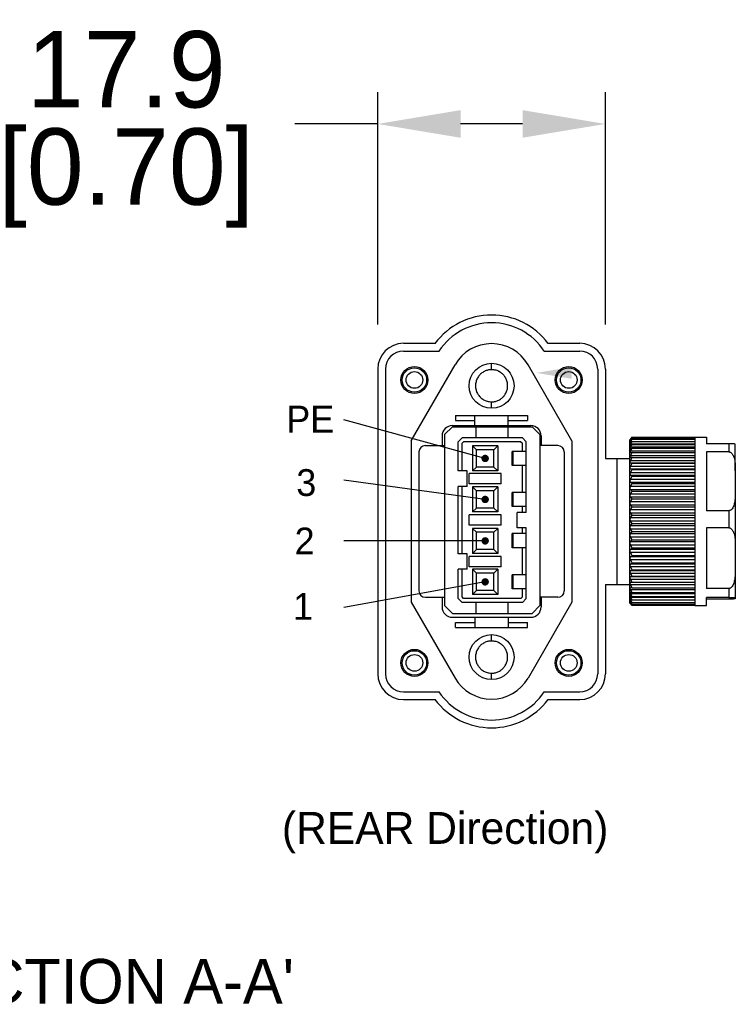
# Model space of a CAD drawing. Header units: inches. Extents: x 0 to 814, y 0 to 621.
# Tile 5 of 8: x 275 to 331, y 228 to 306. Entities that reach past the tile are written whole.
import ezdxf

# ---------------------------------------------------------------- set-up
doc = ezdxf.new("R2010")
doc.units = ezdxf.units.IN
doc.header["$LTSCALE"] = 10
doc.header["$MEASUREMENT"] = 0
doc.layers.add('TEXT', color=140, linetype='Continuous')
doc.dimstyles.get("Standard").update_dxf_attribs({"dimtxt": 6, "dimasz": 6.5, "dimexe": 2.5, "dimexo": 3.5, "dimgap": 1.25, "dimtad": 0, "dimtih": 1, "dimtoh": 1, "dimdec": 1, "dimzin": 0, "dimdsep": 46, "dimtxsty": 'Standard', "dimcen": 0, "dimadec": 0, "dimazin": 0, "dimtfac": 1, "dimtdec": 1, "dimtofl": 0, "dimtmove": 0, "dimatfit": 3, "dimfxl": 0, "dimtolj": 1, "dimtzin": 0, "dimarcsym": 0})

# ---------------------------------------------------------------- blocks, each defined once
blk = doc.blocks.new('*D52')
at = {"color": 0, "lineweight": -2}
for p, q in [((303, 281.803), (303, 300.052)), ((320.874, 281.803), (320.874, 300.052)), ((303, 297.552), (296.5, 297.552)), ((314.374, 297.552), (309.5, 297.552))]:
    blk.add_line(p, q, dxfattribs=at)
at = {"color": 0}
for points in [[(309.5, 298.635), (309.5, 296.469), (303, 297.552)], [(314.374, 298.635), (314.374, 296.469), (320.874, 297.552)]]:
    blk.add_solid(points, dxfattribs=at)
at = {"layer": 'DEFPOINTS', "color": 0}
for p in [(303, 297.552), (303, 278.303), (320.874, 278.303)]:
    blk.add_point(p, dxfattribs=at)
at = {"color": 0, "lineweight": 15, "char_height": 6, "attachment_point": 5}
for s, insert in [('\\A1;17.9', (283.25, 301.802)), ('\\A1;[0.70]', (283.25, 293.302))]:
    blk.add_mtext(s, dxfattribs=dict(at, insert=insert))

msp = doc.modelspace()

# ---------------------------------------------------------------- linework, layer by layer
for p, q in [((305.019, 280.323), (307.494, 280.323)), ((316.38, 280.323), (318.855, 280.323)), ((305.019, 279.717), (307.808, 279.717)), ((316.066, 279.717), (318.855, 279.717)), ((305.625, 272.673), (309.073, 278.644)), ((318.249, 272.673), (314.801, 278.644)), ((303, 278.303), (303, 254.369)), ((303.606, 278.303), (303.606, 254.369)), ((320.268, 278.303), (320.268, 254.369)), ((320.874, 278.303), (320.874, 271.284)), ((309.109, 274.667), (314.765, 274.667)), ((309.109, 274.667), (309.109, 274.263)), ((310.624, 273.86), (310.624, 274.667)), ((313.25, 273.86), (313.25, 274.667)), ((314.765, 274.667), (314.765, 274.263)), ((311.432, 271.284), (300.324, 274.314)), ((308.251, 273.153), (308.857, 273.759)), ((308.857, 273.86), (315.017, 273.86)), ((308.857, 273.759), (315.118, 273.759)), ((309.109, 274.263), (310.624, 274.263)), ((310.624, 273.86), (313.25, 273.86)), ((310.725, 272.9), (310.725, 273.759)), ((313.25, 274.263), (314.765, 274.263)), ((313.25, 272.9), (313.25, 273.759)), ((315.118, 273.759), (315.724, 273.153)), ((308.049, 273.052), (308.049, 272.294)), ((308.251, 273.153), (308.251, 259.721)), ((315.724, 273.153), (315.724, 259.721)), ((315.825, 273.052), (315.825, 272.294)), ((305.625, 272.673), (305.625, 259.999)), ((306.736, 272.294), (308.251, 272.294)), ((309.614, 272.9), (309.311, 272.597)), ((309.311, 270.3), (309.311, 272.597)), ((314.361, 272.9), (309.614, 272.9)), ((309.74, 272.597), (309.614, 272.472)), ((309.614, 270.3), (309.614, 272.472)), ((314.235, 272.597), (309.74, 272.597)), ((312.417, 272.269), (310.447, 272.269)), ((310.447, 272.269), (310.447, 270.3)), ((310.75, 271.966), (310.447, 272.269)), ((312.114, 271.966), (312.417, 272.269)), ((312.417, 272.269), (312.417, 270.3)), ((314.235, 272.597), (314.361, 272.472)), ((314.361, 272.9), (314.664, 272.597)), ((314.361, 271.84), (314.361, 272.472)), ((314.664, 267.043), (314.664, 272.597)), ((317.138, 272.294), (315.724, 272.294)), ((318.249, 272.673), (318.249, 259.999)), ((322.87, 272.826), (322.793, 272.749)), ((322.793, 272.732), (322.793, 272.749)), ((322.793, 272.656), (322.793, 272.732)), ((322.793, 272.519), (322.793, 272.656)), ((322.793, 272.322), (322.793, 272.519)), ((322.793, 272.068), (322.793, 272.322)), ((322.833, 272.779), (322.988, 272.942)), ((322.988, 272.895), (322.833, 272.762)), ((322.833, 272.714), (322.988, 272.895)), ((322.988, 272.785), (322.833, 272.673)), ((322.833, 272.587), (322.988, 272.785)), ((322.852, 272.779), (322.833, 272.779)), ((322.888, 272.714), (322.833, 272.714)), ((322.988, 272.613), (322.833, 272.524)), ((322.833, 272.4), (322.988, 272.613)), ((322.943, 272.587), (322.833, 272.587)), ((327.893, 272.4), (322.833, 272.4)), ((322.988, 272.381), (322.833, 272.316)), ((322.833, 272.155), (322.988, 272.381)), ((322.988, 272.942), (322.87, 272.825)), ((322.988, 272.942), (327.893, 272.942)), ((322.988, 272.895), (327.893, 272.895)), ((322.988, 272.785), (327.893, 272.785)), ((322.988, 272.613), (327.893, 272.613)), ((322.988, 272.381), (327.893, 272.381)), ((327.893, 272.951), (327.893, 259.721)), ((327.893, 272.951), (328.802, 272.951)), ((328.802, 272.951), (328.802, 272.438)), ((330.569, 272.438), (328.802, 272.438)), ((330.569, 272.438), (330.569, 271.799)), ((306.231, 271.789), (306.231, 260.883)), ((310.75, 270.603), (310.75, 271.966)), ((312.114, 271.966), (310.75, 271.966)), ((312.114, 270.603), (312.114, 271.966)), ((313.553, 270.729), (313.553, 271.84)), ((314.664, 271.84), (313.553, 271.84)), ((313.644, 270.729), (313.644, 271.84)), ((317.643, 271.789), (317.643, 260.883)), ((322.793, 271.759), (322.793, 272.068)), ((322.793, 271.397), (322.793, 271.759)), ((327.893, 272.155), (322.833, 272.155)), ((322.988, 272.09), (322.833, 272.049)), ((322.833, 271.854), (322.988, 272.09)), ((327.893, 271.854), (322.833, 271.854)), ((322.988, 271.744), (322.833, 271.728)), ((322.833, 271.5), (322.988, 271.744)), ((327.893, 271.5), (322.833, 271.5)), ((322.988, 272.09), (327.893, 272.09)), ((322.988, 271.744), (327.893, 271.744)), ((328.802, 271.799), (328.802, 267.177)), ((330.569, 271.799), (328.802, 271.799)), ((314.664, 270.729), (313.553, 270.729)), ((314.361, 268.608), (314.361, 270.729)), ((320.874, 271.284), (322.793, 271.284)), ((321.783, 271.284), (321.783, 261.388)), ((322.793, 270.987), (322.793, 271.397)), ((322.793, 270.531), (322.793, 270.987)), ((322.988, 271.345), (322.833, 271.355)), ((322.833, 271.355), (327.893, 271.355)), ((322.833, 271.096), (322.988, 271.345)), ((327.893, 271.096), (322.833, 271.096)), ((322.988, 270.899), (322.833, 270.933)), ((322.833, 270.933), (327.893, 270.933)), ((322.833, 270.646), (322.988, 270.899)), ((327.893, 270.646), (322.833, 270.646)), ((322.988, 271.345), (327.893, 271.345)), ((322.988, 270.899), (327.893, 270.899)), ((310.018, 270.3), (309.311, 270.3)), ((310.018, 269.088), (310.018, 270.3)), ((310.17, 269.29), (310.17, 270.098)), ((312.694, 270.098), (310.17, 270.098)), ((310.75, 270.603), (310.447, 270.3)), ((312.417, 270.3), (310.447, 270.3)), ((312.114, 270.603), (310.75, 270.603)), ((312.114, 270.603), (312.417, 270.3)), ((312.694, 269.29), (312.694, 270.098)), ((322.793, 270.036), (322.793, 270.531)), ((322.793, 269.505), (322.793, 270.036)), ((322.988, 270.409), (322.833, 270.467)), ((322.833, 270.467), (327.893, 270.467)), ((322.833, 270.155), (322.988, 270.409)), ((327.893, 270.155), (322.833, 270.155)), ((322.988, 269.879), (322.833, 269.961)), ((322.833, 269.961), (327.893, 269.961)), ((322.833, 269.626), (322.988, 269.879)), ((322.988, 270.409), (327.893, 270.409)), ((322.988, 269.879), (327.893, 269.879)), ((331.074, 270.305), (331.074, 268.67)), ((311.432, 268.065), (300.324, 269.58)), ((312.694, 269.29), (310.17, 269.29)), ((322.793, 268.943), (322.793, 269.505)), ((327.893, 269.626), (322.833, 269.626)), ((322.988, 269.315), (322.833, 269.421)), ((322.833, 269.421), (327.893, 269.421)), ((322.833, 269.067), (322.988, 269.315)), ((322.988, 269.315), (327.893, 269.315)), ((309.311, 263.786), (309.311, 269.088)), ((310.018, 269.088), (309.311, 269.088)), ((309.614, 263.786), (309.614, 269.088)), ((312.417, 269.05), (310.447, 269.05)), ((310.447, 269.05), (310.447, 267.081)), ((310.75, 268.747), (310.447, 269.05)), ((310.75, 267.384), (310.75, 268.747)), ((312.114, 268.747), (310.75, 268.747)), ((312.114, 268.747), (312.417, 269.05)), ((312.114, 267.384), (312.114, 268.747)), ((312.417, 269.05), (312.417, 267.081)), ((313.553, 267.497), (313.553, 268.608)), ((314.664, 268.608), (313.553, 268.608)), ((313.644, 267.497), (313.644, 268.608)), ((322.793, 268.356), (322.793, 268.943)), ((322.793, 267.75), (322.793, 268.356)), ((327.893, 269.067), (322.833, 269.067)), ((322.988, 268.723), (322.833, 268.85)), ((322.833, 268.85), (327.893, 268.85)), ((322.833, 268.48), (322.988, 268.723)), ((327.893, 268.48), (322.833, 268.48)), ((322.988, 268.723), (327.893, 268.723)), ((322.793, 267.13), (322.793, 267.75)), ((322.988, 268.107), (322.833, 268.256)), ((322.833, 268.256), (327.893, 268.256)), ((322.833, 267.874), (322.988, 268.107)), ((327.893, 267.874), (322.833, 267.874)), ((322.988, 267.475), (322.833, 267.643)), ((322.833, 267.643), (327.893, 267.643)), ((322.988, 268.107), (327.893, 268.107)), ((310.17, 266.033), (310.17, 266.841)), ((312.694, 266.841), (310.17, 266.841)), ((310.75, 267.384), (310.447, 267.081)), ((312.417, 267.081), (310.447, 267.081)), ((312.114, 267.384), (310.75, 267.384)), ((312.114, 267.384), (312.417, 267.081)), ((312.694, 266.033), (312.694, 266.841)), ((314.664, 267.497), (313.553, 267.497)), ((313.957, 265.831), (313.957, 267.043)), ((314.664, 267.043), (313.957, 267.043)), ((314.361, 267.043), (314.361, 267.497)), ((322.793, 266.502), (322.793, 267.13)), ((322.833, 267.252), (322.988, 267.475)), ((327.893, 267.252), (322.833, 267.252)), ((322.988, 266.831), (322.833, 267.017)), ((322.833, 267.017), (327.893, 267.017)), ((322.833, 266.622), (322.988, 266.831)), ((322.988, 267.475), (327.893, 267.475)), ((322.988, 266.831), (327.893, 266.831)), ((330.569, 267.177), (328.802, 267.177)), ((330.569, 267.177), (330.569, 265.837)), ((312.694, 266.033), (310.17, 266.033)), ((322.793, 265.873), (322.793, 266.502)), ((327.893, 266.622), (322.833, 266.622)), ((322.988, 266.183), (322.833, 266.385)), ((322.833, 266.385), (327.893, 266.385)), ((322.833, 265.988), (322.988, 266.183)), ((322.988, 266.183), (327.893, 266.183)), ((312.417, 265.793), (310.447, 265.793)), ((310.447, 265.793), (310.447, 263.824)), ((310.75, 265.49), (310.447, 265.793)), ((310.75, 264.127), (310.75, 265.49)), ((312.114, 265.49), (310.75, 265.49)), ((312.114, 265.49), (312.417, 265.793)), ((312.114, 264.127), (312.114, 265.49)), ((312.417, 265.793), (312.417, 263.824)), ((313.553, 264.266), (313.553, 265.377)), ((314.664, 265.377), (313.553, 265.377)), ((313.644, 264.266), (313.644, 265.377)), ((314.664, 265.831), (313.957, 265.831)), ((314.361, 265.377), (314.361, 265.831)), ((314.664, 260.277), (314.664, 265.831)), ((322.793, 265.249), (322.793, 265.873)), ((322.793, 264.634), (322.793, 265.249)), ((327.893, 265.988), (322.833, 265.988)), ((322.988, 265.536), (322.833, 265.753)), ((322.833, 265.753), (327.893, 265.753)), ((322.833, 265.359), (322.988, 265.536)), ((327.893, 265.359), (322.833, 265.359)), ((322.988, 265.536), (327.893, 265.536)), ((328.802, 265.837), (328.802, 261.074)), ((330.569, 265.837), (328.802, 265.837)), ((311.432, 264.809), (300.324, 264.809)), ((322.793, 264.037), (322.793, 264.634)), ((322.988, 264.897), (322.833, 265.126)), ((322.833, 265.126), (327.893, 265.126)), ((322.833, 264.738), (322.988, 264.897)), ((327.893, 264.738), (322.833, 264.738)), ((322.988, 264.272), (322.833, 264.51)), ((322.833, 264.51), (327.893, 264.51)), ((322.988, 264.897), (327.893, 264.897)), ((310.018, 263.786), (309.311, 263.786)), ((310.018, 262.574), (310.018, 263.786)), ((310.75, 264.127), (310.447, 263.824)), ((312.417, 263.824), (310.447, 263.824)), ((312.114, 264.127), (310.75, 264.127)), ((312.114, 264.127), (312.417, 263.824)), ((314.664, 264.266), (313.553, 264.266)), ((314.361, 262.145), (314.361, 264.266)), ((322.793, 263.461), (322.793, 264.037)), ((322.833, 264.133), (322.988, 264.272)), ((327.893, 264.133), (322.833, 264.133)), ((322.988, 263.667), (322.833, 263.912)), ((322.833, 263.912), (327.893, 263.912)), ((322.988, 264.272), (327.893, 264.272)), ((331.074, 264.298), (331.074, 262.613)), ((310.17, 262.776), (310.17, 263.584)), ((312.694, 263.584), (310.17, 263.584)), ((312.694, 262.776), (312.694, 263.584)), ((322.793, 262.913), (322.793, 263.461)), ((322.793, 262.398), (322.793, 262.913)), ((322.833, 263.549), (322.988, 263.667)), ((327.893, 263.549), (322.833, 263.549)), ((322.988, 263.087), (322.833, 263.338)), ((322.833, 263.338), (327.893, 263.338)), ((322.833, 262.992), (322.988, 263.087)), ((327.893, 262.992), (322.833, 262.992)), ((322.988, 263.667), (327.893, 263.667)), ((322.988, 263.087), (327.893, 263.087)), ((309.311, 260.277), (309.311, 262.574)), ((310.018, 262.574), (309.311, 262.574)), ((309.614, 260.402), (309.614, 262.574)), ((312.694, 262.776), (310.17, 262.776)), ((312.417, 262.574), (310.447, 262.574)), ((310.447, 262.574), (310.447, 260.605)), ((310.75, 262.271), (310.447, 262.574)), ((310.75, 260.908), (310.75, 262.271)), ((312.114, 262.271), (310.75, 262.271)), ((312.114, 262.271), (312.417, 262.574)), ((312.114, 260.908), (312.114, 262.271)), ((312.417, 262.574), (312.417, 260.605)), ((313.553, 261.034), (313.553, 262.145)), ((314.664, 262.145), (313.553, 262.145)), ((313.644, 261.034), (313.644, 262.145)), ((322.793, 261.921), (322.793, 262.398)), ((322.988, 262.539), (322.833, 262.792)), ((322.833, 262.792), (327.893, 262.792)), ((322.833, 262.468), (322.988, 262.539)), ((327.893, 262.468), (322.833, 262.468)), ((322.833, 262.281), (327.893, 262.281)), ((322.988, 262.027), (322.833, 262.281)), ((322.988, 262.539), (327.893, 262.539)), ((311.432, 261.59), (300.324, 259.57)), ((320.874, 261.388), (320.874, 254.369)), ((320.874, 261.388), (322.793, 261.388)), ((322.793, 261.486), (322.793, 261.921)), ((322.793, 261.098), (322.793, 261.486)), ((322.833, 261.98), (322.988, 262.027)), ((327.893, 261.98), (322.833, 261.98)), ((322.833, 261.809), (327.893, 261.809)), ((322.988, 261.557), (322.833, 261.809)), ((322.833, 261.535), (322.988, 261.557)), ((327.893, 261.535), (322.833, 261.535)), ((322.833, 261.38), (327.893, 261.38)), ((322.988, 261.133), (322.833, 261.38)), ((322.988, 262.027), (327.893, 262.027)), ((322.988, 261.557), (327.893, 261.557)), ((310.75, 260.908), (310.447, 260.605)), ((312.417, 260.605), (310.447, 260.605)), ((312.114, 260.908), (310.75, 260.908)), ((312.114, 260.908), (312.417, 260.605)), ((314.664, 261.034), (313.553, 261.034)), ((314.361, 260.402), (314.361, 261.034)), ((322.793, 260.761), (322.793, 261.098)), ((322.793, 260.477), (322.793, 260.761)), ((322.833, 260.786), (322.818, 260.787)), ((322.833, 261.135), (322.988, 261.133)), ((322.833, 260.999), (327.893, 260.999)), ((322.988, 260.758), (322.833, 260.999)), ((322.833, 260.786), (322.988, 260.758)), ((322.833, 260.669), (327.893, 260.669)), ((322.988, 260.438), (322.833, 260.669)), ((322.988, 261.133), (327.893, 261.133)), ((322.988, 260.758), (327.893, 260.758)), ((330.569, 261.074), (328.802, 261.074)), ((330.569, 261.074), (330.569, 260.374)), ((305.625, 259.999), (309.073, 254.028)), ((306.736, 260.378), (308.251, 260.378)), ((308.049, 260.378), (308.049, 259.62)), ((309.614, 259.974), (309.311, 260.277)), ((309.74, 260.277), (309.614, 260.402)), ((314.361, 259.974), (309.614, 259.974)), ((314.235, 260.277), (309.74, 260.277)), ((310.725, 259.115), (310.725, 259.974)), ((313.25, 259.115), (313.25, 259.974)), ((314.361, 260.402), (314.235, 260.277)), ((314.664, 260.277), (314.361, 259.974)), ((318.249, 259.999), (314.801, 254.028)), ((317.138, 260.378), (315.724, 260.378)), ((315.825, 260.378), (315.825, 259.62)), ((322.793, 260.25), (322.793, 260.477)), ((322.793, 260.081), (322.793, 260.25)), ((322.797, 260.086), (322.793, 260.081)), ((322.793, 259.973), (322.793, 260.081)), ((322.794, 259.974), (322.793, 259.973)), ((322.793, 259.925), (322.793, 259.973)), ((322.793, 259.923), (322.793, 259.925)), ((322.793, 259.923), (322.87, 259.846)), ((322.833, 260.49), (322.988, 260.438)), ((322.833, 260.394), (327.893, 260.394)), ((322.988, 260.174), (322.833, 260.394)), ((322.833, 260.251), (322.988, 260.174)), ((322.988, 259.97), (322.833, 260.176)), ((322.833, 260.176), (322.984, 260.176)), ((322.833, 260.07), (322.988, 259.97)), ((322.988, 259.827), (322.833, 260.018)), ((322.833, 260.018), (322.914, 260.018)), ((322.833, 259.949), (322.988, 259.827)), ((322.988, 259.747), (322.833, 259.92)), ((322.833, 259.92), (322.87, 259.92)), ((322.988, 259.747), (322.833, 259.89)), ((322.988, 259.73), (322.833, 259.884)), ((322.833, 259.884), (322.839, 259.884)), ((322.988, 260.438), (327.893, 260.438)), ((322.988, 260.174), (327.893, 260.174)), ((322.988, 259.97), (327.893, 259.97)), ((322.988, 259.827), (327.893, 259.827)), ((330.569, 260.374), (328.802, 260.374)), ((328.802, 259.721), (328.802, 260.374)), ((330.569, 260.234), (328.802, 260.234)), ((331.074, 260.329), (331.074, 260.279)), ((308.857, 259.115), (308.251, 259.721)), ((308.857, 259.115), (315.118, 259.115)), ((315.118, 259.115), (315.724, 259.721)), ((327.893, 259.747), (322.988, 259.747)), ((327.893, 259.73), (322.988, 259.73)), ((327.893, 259.721), (328.802, 259.721)), ((308.857, 258.812), (315.017, 258.812)), ((309.109, 258.408), (310.624, 258.408)), ((309.109, 258.005), (309.109, 258.408)), ((310.624, 258.812), (313.25, 258.812)), ((310.624, 258.812), (310.624, 258.005)), ((313.25, 258.812), (313.25, 258.005)), ((313.25, 258.408), (314.765, 258.408)), ((314.765, 258.005), (314.765, 258.408)), ((309.109, 258.005), (314.765, 258.005)), ((305.019, 252.955), (307.808, 252.955)), ((316.066, 252.955), (318.855, 252.955)), ((305.019, 252.349), (307.494, 252.349)), ((316.38, 252.349), (318.855, 252.349))]:
    msp.add_line(p, q)
at = {"const_width": 0.291}
for points in [[(311.287, 271.284, 1), (311.578, 271.284, 1)], [(311.287, 268.065, 1), (311.578, 268.065, 1)], [(311.287, 264.809, 1), (311.578, 264.809, 1)], [(311.287, 261.59, 1), (311.578, 261.59, 1)]]:
    msp.add_lwpolyline(points, format="xyb", close=True, dxfattribs=at)
for centre, radius in [((305.878, 277.445), 1.06), ((305.878, 277.445), 0.959), ((311.937, 276.99), 1.767), ((317.996, 277.445), 1.06), ((317.996, 277.445), 0.959), ((305.878, 277.445), 0.656), ((317.996, 277.445), 0.656), ((311.937, 255.682), 1.767), ((305.878, 255.227), 1.06), ((305.878, 255.227), 0.959), ((317.996, 255.227), 1.06), ((317.996, 255.227), 0.959), ((305.878, 255.227), 0.656), ((317.996, 255.227), 0.656)]:
    msp.add_circle(centre, radius)
for centre, radius, start, end in [((311.937, 276.99), 5.554, 36.8699, 143.1301), ((311.937, 276.99), 4.948, 33.43705, 146.56295), ((305.019, 278.303), 2.02, 90, 180), ((311.937, 276.99), 3.307, 30, 150), ((318.855, 278.303), 2.02, 0, 90), ((305.019, 278.303), 1.414, 90, 180), ((318.855, 278.303), 1.414, 0, 90), ((308.857, 273.052), 0.808, 90, 180), ((315.017, 273.052), 0.808, 0, 90), ((306.736, 271.789), 0.505, 90, 180), ((317.138, 271.789), 0.505, 0, 90), ((306.736, 260.883), 0.505, 180, 270), ((317.138, 260.883), 0.505, 270, 0), ((308.857, 259.62), 0.808, 180, 270), ((315.017, 259.62), 0.808, 270, 0), ((305.019, 254.369), 2.02, 180, 270), ((305.019, 254.369), 1.414, 180, 270), ((311.937, 255.682), 3.307, 210, 330), ((318.855, 254.369), 2.02, 270, 0), ((318.855, 254.369), 1.414, 270, 0), ((311.937, 255.682), 4.948, 213.43705, 326.56295), ((311.937, 255.682), 5.554, 216.8699, 323.1301)]:
    msp.add_arc(centre, radius, start, end)
for points, knots in [([(311.937, 278.252), (311.937, 278.324), (311.937, 278.473), (311.937, 278.642), (311.937, 278.741), (311.937, 278.752), (311.937, 278.757)], [0, 0, 0, 0, 0.270261, 0.562429, 0.789736, 1, 1, 1, 1]), ([(311.937, 278.252), (311.897, 278.251), (311.818, 278.249), (311.699, 278.232), (311.573, 278.201), (311.44, 278.154), (311.304, 278.086), (311.183, 278.006), (311.077, 277.917), (310.982, 277.819), (310.896, 277.708), (310.793, 277.54), (310.7, 277.301), (310.662, 276.99), (310.694, 276.73), (310.757, 276.533), (310.819, 276.397), (310.896, 276.272), (310.982, 276.161), (311.076, 276.063), (311.183, 275.974), (311.304, 275.894), (311.44, 275.827), (311.647, 275.751), (311.818, 275.737), (311.937, 275.728)], [0, 0, 0, 0, 0.03021, 0.060258, 0.090413, 0.128639, 0.166647, 0.204991, 0.238334, 0.27181, 0.30799, 0.344304, 0.421004, 0.500064, 0.579125, 0.617478, 0.655966, 0.692146, 0.728459, 0.761802, 0.795278, 0.833505, 0.871512, 0.909857, 1, 1, 1, 1]), ([(311.937, 275.728), (311.977, 275.729), (312.057, 275.731), (312.175, 275.749), (312.301, 275.779), (312.434, 275.826), (312.57, 275.894), (312.691, 275.974), (312.798, 276.063), (312.892, 276.161), (312.978, 276.272), (313.081, 276.44), (313.174, 276.679), (313.212, 276.99), (313.18, 277.25), (313.117, 277.447), (313.055, 277.583), (312.979, 277.708), (312.893, 277.819), (312.798, 277.917), (312.691, 278.006), (312.57, 278.086), (312.434, 278.154), (312.227, 278.23), (312.057, 278.243), (311.937, 278.252)], [0, 0, 0, 0, 0.03021, 0.060258, 0.090413, 0.128639, 0.166647, 0.204991, 0.238334, 0.271811, 0.30799, 0.344304, 0.421004, 0.500064, 0.579125, 0.617477, 0.655966, 0.692145, 0.728459, 0.761802, 0.795278, 0.833505, 0.871512, 0.909857, 1, 1, 1, 1]), ([(311.937, 275.223), (311.937, 275.232), (311.937, 275.25), (311.937, 275.387), (311.937, 275.557), (311.937, 275.672), (311.937, 275.728)], [0, 0, 0, 0, 0.2702616, 0.56243, 0.7897362, 1, 1, 1, 1]), ([(322.833, 272.779), (322.823, 272.768), (322.804, 272.748), (322.794, 272.735), (322.793, 272.732), (322.793, 272.732)], [0, 0, 0, 0, 0.441548, 0.886453, 1, 1, 1, 1]), ([(322.793, 272.732), (322.795, 272.732), (322.798, 272.732), (322.815, 272.746), (322.828, 272.758), (322.833, 272.762)], [0, 0, 0, 0, 0.399756, 0.797524, 1, 1, 1, 1]), ([(322.833, 272.714), (322.823, 272.702), (322.804, 272.679), (322.794, 272.662), (322.793, 272.657), (322.793, 272.656)], [0, 0, 0, 0, 0.441547, 0.886451, 1, 1, 1, 1]), ([(322.793, 272.656), (322.795, 272.654), (322.798, 272.651), (322.815, 272.661), (322.828, 272.67), (322.833, 272.673)], [0, 0, 0, 0, 0.399757, 0.797525, 1, 1, 1, 1]), ([(322.833, 272.587), (322.823, 272.574), (322.804, 272.549), (322.794, 272.527), (322.793, 272.52), (322.793, 272.519)], [0, 0, 0, 0, 0.441549, 0.886453, 1, 1, 1, 1]), ([(322.793, 272.519), (322.795, 272.515), (322.798, 272.509), (322.815, 272.515), (322.828, 272.522), (322.833, 272.524)], [0, 0, 0, 0, 0.399756, 0.797522, 1, 1, 1, 1]), ([(322.833, 272.4), (322.823, 272.387), (322.804, 272.359), (322.794, 272.334), (322.793, 272.324), (322.793, 272.322)], [0, 0, 0, 0, 0.441547, 0.886451, 1, 1, 1, 1]), ([(322.793, 272.322), (322.795, 272.317), (322.798, 272.307), (322.815, 272.309), (322.828, 272.314), (322.833, 272.316)], [0, 0, 0, 0, 0.399757, 0.797524, 1, 1, 1, 1]), ([(331.074, 272.393), (331.073, 272.397), (331.071, 272.406), (331.031, 272.418), (330.949, 272.428), (330.841, 272.433), (330.751, 272.436), (330.661, 272.438), (330.604, 272.438), (330.574, 272.438), (330.569, 272.438)], [0, 0, 0, 0, 0.261071, 0.52334, 0.731974, 0.829414, 0.909681, 0.953914, 0.992242, 1, 1, 1, 1]), ([(331.074, 270.305), (331.074, 270.487), (331.074, 270.852), (331.074, 271.319), (331.074, 271.719), (331.074, 272.034), (331.074, 272.27), (331.074, 272.352), (331.074, 272.393)], [0, 0, 0, 0, 0.1652919, 0.3320368, 0.5000002, 0.6680741, 0.8347633, 1, 1, 1, 1]), ([(322.833, 272.155), (322.823, 272.14), (322.804, 272.111), (322.794, 272.082), (322.793, 272.07), (322.793, 272.068)], [0, 0, 0, 0, 0.441548, 0.886454, 1, 1, 1, 1]), ([(322.793, 272.068), (322.795, 272.061), (322.798, 272.048), (322.815, 272.045), (322.828, 272.048), (322.833, 272.049)], [0, 0, 0, 0, 0.399756, 0.797523, 1, 1, 1, 1]), ([(322.833, 271.854), (322.823, 271.838), (322.804, 271.807), (322.794, 271.775), (322.793, 271.761), (322.793, 271.759)], [0, 0, 0, 0, 0.441547, 0.886451, 1, 1, 1, 1]), ([(322.793, 271.759), (322.795, 271.75), (322.798, 271.734), (322.815, 271.727), (322.828, 271.728), (322.833, 271.728)], [0, 0, 0, 0, 0.399757, 0.797523, 1, 1, 1, 1]), ([(322.833, 271.5), (322.823, 271.484), (322.804, 271.451), (322.794, 271.416), (322.793, 271.4), (322.793, 271.397)], [0, 0, 0, 0, 0.4415472, 0.886449, 1, 1, 1, 1]), ([(330.569, 271.799), (330.595, 271.796), (330.651, 271.791), (330.742, 271.741), (330.858, 271.624), (330.976, 271.377), (331.051, 271.022), (331.072, 270.645), (331.073, 270.406), (331.074, 270.305)], [0, 0, 0, 0, 0.0391292, 0.0871042, 0.1631809, 0.3147627, 0.5651792, 0.8169125, 1, 1, 1, 1]), ([(322.793, 271.397), (322.795, 271.387), (322.798, 271.368), (322.815, 271.357), (322.828, 271.355), (322.833, 271.355)], [0, 0, 0, 0, 0.399756, 0.797523, 1, 1, 1, 1]), ([(322.833, 271.096), (322.823, 271.079), (322.804, 271.045), (322.794, 271.008), (322.793, 270.99), (322.793, 270.987)], [0, 0, 0, 0, 0.441544, 0.886449, 1, 1, 1, 1]), ([(322.793, 270.987), (322.795, 270.975), (322.798, 270.953), (322.815, 270.938), (322.828, 270.934), (322.833, 270.933)], [0, 0, 0, 0, 0.399756, 0.797524, 1, 1, 1, 1]), ([(322.833, 270.646), (322.823, 270.629), (322.804, 270.594), (322.794, 270.554), (322.793, 270.535), (322.793, 270.531)], [0, 0, 0, 0, 0.441552, 0.886454, 1, 1, 1, 1]), ([(322.793, 270.531), (322.795, 270.519), (322.798, 270.494), (322.815, 270.475), (322.828, 270.469), (322.833, 270.467)], [0, 0, 0, 0, 0.399758, 0.797522, 1, 1, 1, 1]), ([(322.833, 270.155), (322.823, 270.137), (322.804, 270.102), (322.794, 270.061), (322.793, 270.04), (322.793, 270.036)], [0, 0, 0, 0, 0.441552, 0.886457, 1, 1, 1, 1]), ([(322.793, 270.036), (322.795, 270.022), (322.798, 269.995), (322.815, 269.972), (322.828, 269.964), (322.833, 269.961)], [0, 0, 0, 0, 0.399759, 0.797524, 1, 1, 1, 1]), ([(322.833, 269.626), (322.823, 269.609), (322.804, 269.574), (322.794, 269.531), (322.793, 269.509), (322.793, 269.505)], [0, 0, 0, 0, 0.441551, 0.886451, 1, 1, 1, 1]), ([(322.793, 269.505), (322.795, 269.49), (322.798, 269.46), (322.815, 269.435), (322.828, 269.424), (322.833, 269.421)], [0, 0, 0, 0, 0.399757, 0.797524, 1, 1, 1, 1]), ([(322.833, 269.067), (322.823, 269.049), (322.804, 269.015), (322.794, 268.971), (322.793, 268.948), (322.793, 268.943)], [0, 0, 0, 0, 0.441547, 0.88645, 1, 1, 1, 1]), ([(322.793, 268.943), (322.795, 268.927), (322.798, 268.896), (322.815, 268.867), (322.828, 268.855), (322.833, 268.85)], [0, 0, 0, 0, 0.399754, 0.797523, 1, 1, 1, 1]), ([(322.833, 268.48), (322.823, 268.464), (322.804, 268.43), (322.794, 268.385), (322.793, 268.361), (322.793, 268.356)], [0, 0, 0, 0, 0.44155, 0.886449, 1, 1, 1, 1]), ([(322.793, 268.356), (322.795, 268.34), (322.798, 268.307), (322.815, 268.275), (322.828, 268.261), (322.833, 268.256)], [0, 0, 0, 0, 0.399756, 0.797522, 1, 1, 1, 1]), ([(331.074, 268.67), (331.073, 268.526), (331.071, 268.238), (331.031, 267.837), (330.949, 267.53), (330.841, 267.337), (330.751, 267.24), (330.661, 267.19), (330.604, 267.177), (330.574, 267.177), (330.569, 267.177)], [0, 0, 0, 0, 0.261072, 0.52334, 0.731974, 0.829414, 0.909681, 0.953914, 0.992242, 1, 1, 1, 1]), ([(331.074, 268.67), (331.074, 268.439), (331.074, 267.975), (331.074, 267.243), (331.074, 266.495), (331.074, 265.745), (331.074, 265.006), (331.074, 264.534), (331.074, 264.298)], [0, 0, 0, 0, 0.165237, 0.331926, 0.5, 0.667963, 0.834708, 1, 1, 1, 1]), ([(322.833, 267.874), (322.823, 267.857), (322.804, 267.824), (322.794, 267.779), (322.793, 267.755), (322.793, 267.75)], [0, 0, 0, 0, 0.441538, 0.886449, 1, 1, 1, 1]), ([(322.793, 267.75), (322.795, 267.733), (322.798, 267.699), (322.815, 267.664), (322.828, 267.648), (322.833, 267.643)], [0, 0, 0, 0, 0.399761, 0.797523, 1, 1, 1, 1]), ([(322.833, 267.252), (322.823, 267.236), (322.804, 267.205), (322.794, 267.16), (322.793, 267.135), (322.793, 267.13)], [0, 0, 0, 0, 0.441549, 0.88646, 1, 1, 1, 1]), ([(322.793, 267.13), (322.795, 267.112), (322.798, 267.077), (322.815, 267.041), (322.828, 267.023), (322.833, 267.017)], [0, 0, 0, 0, 0.399766, 0.797525, 1, 1, 1, 1]), ([(322.833, 266.622), (322.823, 266.607), (322.804, 266.577), (322.794, 266.532), (322.793, 266.507), (322.793, 266.502)], [0, 0, 0, 0, 0.441549, 0.886456, 1, 1, 1, 1]), ([(322.793, 266.502), (322.795, 266.485), (322.798, 266.449), (322.815, 266.41), (322.828, 266.392), (322.833, 266.385)], [0, 0, 0, 0, 0.399753, 0.797528, 1, 1, 1, 1]), ([(322.833, 265.988), (322.823, 265.974), (322.804, 265.946), (322.794, 265.903), (322.793, 265.878), (322.793, 265.873)], [0, 0, 0, 0, 0.441538, 0.886445, 1, 1, 1, 1]), ([(322.793, 265.873), (322.795, 265.855), (322.798, 265.82), (322.815, 265.779), (322.828, 265.759), (322.833, 265.753)], [0, 0, 0, 0, 0.399755, 0.797519, 1, 1, 1, 1]), ([(322.833, 265.359), (322.823, 265.346), (322.804, 265.32), (322.794, 265.278), (322.793, 265.254), (322.793, 265.249)], [0, 0, 0, 0, 0.441545, 0.886459, 1, 1, 1, 1]), ([(322.793, 265.249), (322.795, 265.231), (322.798, 265.195), (322.815, 265.154), (322.828, 265.133), (322.833, 265.126)], [0, 0, 0, 0, 0.399758, 0.797523, 1, 1, 1, 1]), ([(330.569, 265.837), (330.595, 265.835), (330.651, 265.829), (330.742, 265.778), (330.858, 265.657), (330.976, 265.403), (331.051, 265.037), (331.072, 264.648), (331.073, 264.402), (331.074, 264.298)], [0, 0, 0, 0, 0.039129, 0.087104, 0.163181, 0.314763, 0.56518, 0.816913, 1, 1, 1, 1]), ([(322.833, 264.738), (322.823, 264.726), (322.804, 264.703), (322.794, 264.663), (322.793, 264.639), (322.793, 264.634)], [0, 0, 0, 0, 0.441547, 0.886451, 1, 1, 1, 1]), ([(322.793, 264.634), (322.795, 264.617), (322.798, 264.582), (322.815, 264.54), (322.828, 264.518), (322.833, 264.51)], [0, 0, 0, 0, 0.399761, 0.797517, 1, 1, 1, 1]), ([(322.833, 264.133), (322.823, 264.123), (322.804, 264.102), (322.794, 264.064), (322.793, 264.041), (322.793, 264.037)], [0, 0, 0, 0, 0.441544, 0.886456, 1, 1, 1, 1]), ([(322.793, 264.037), (322.795, 264.019), (322.798, 263.985), (322.815, 263.943), (322.828, 263.92), (322.833, 263.912)], [0, 0, 0, 0, 0.399762, 0.797528, 1, 1, 1, 1]), ([(322.833, 263.549), (322.823, 263.54), (322.804, 263.522), (322.794, 263.487), (322.793, 263.465), (322.793, 263.461)], [0, 0, 0, 0, 0.441551, 0.886458, 1, 1, 1, 1]), ([(322.793, 263.461), (322.795, 263.444), (322.798, 263.411), (322.815, 263.369), (322.828, 263.346), (322.833, 263.338)], [0, 0, 0, 0, 0.399755, 0.797527, 1, 1, 1, 1]), ([(322.833, 262.992), (322.823, 262.985), (322.804, 262.97), (322.794, 262.938), (322.793, 262.917), (322.793, 262.913)], [0, 0, 0, 0, 0.441548, 0.886448, 1, 1, 1, 1]), ([(322.793, 262.913), (322.795, 262.897), (322.798, 262.865), (322.815, 262.823), (322.828, 262.8), (322.833, 262.792)], [0, 0, 0, 0, 0.3997603, 0.7975204, 1, 1, 1, 1]), ([(322.833, 262.468), (322.823, 262.462), (322.804, 262.45), (322.794, 262.421), (322.793, 262.402), (322.793, 262.398)], [0, 0, 0, 0, 0.441546, 0.886453, 1, 1, 1, 1]), ([(322.793, 262.398), (322.795, 262.383), (322.798, 262.353), (322.815, 262.312), (322.828, 262.289), (322.833, 262.281)], [0, 0, 0, 0, 0.399752, 0.797523, 1, 1, 1, 1]), ([(331.074, 262.613), (331.073, 262.464), (331.072, 262.168), (331.031, 261.754), (330.949, 261.438), (330.841, 261.239), (330.751, 261.139), (330.661, 261.088), (330.604, 261.075), (330.574, 261.074), (330.569, 261.074)], [0, 0, 0, 0, 0.2619272, 0.5233581, 0.7319846, 0.8294198, 0.9096849, 0.9539157, 0.9922428, 1, 1, 1, 1]), ([(331.074, 262.613), (331.074, 262.423), (331.074, 262.041), (331.074, 261.544), (331.074, 261.112), (331.074, 260.762), (331.074, 260.49), (331.074, 260.382), (331.074, 260.329)], [0, 0, 0, 0, 0.165237, 0.331926, 0.5, 0.667963, 0.834708, 1, 1, 1, 1]), ([(322.833, 261.98), (322.823, 261.976), (322.804, 261.967), (322.794, 261.942), (322.793, 261.924), (322.793, 261.921)], [0, 0, 0, 0, 0.441545, 0.886452, 1, 1, 1, 1]), ([(322.793, 261.921), (322.795, 261.907), (322.798, 261.879), (322.815, 261.839), (322.828, 261.816), (322.833, 261.809)], [0, 0, 0, 0, 0.399758, 0.79752, 1, 1, 1, 1]), ([(322.833, 261.535), (322.823, 261.532), (322.804, 261.526), (322.794, 261.505), (322.793, 261.489), (322.793, 261.486)], [0, 0, 0, 0, 0.441548, 0.886451, 1, 1, 1, 1]), ([(322.793, 261.486), (322.795, 261.473), (322.798, 261.448), (322.815, 261.41), (322.828, 261.387), (322.833, 261.38)], [0, 0, 0, 0, 0.399757, 0.797527, 1, 1, 1, 1]), ([(322.833, 261.135), (322.831, 261.135), (322.82, 261.135), (322.802, 261.13), (322.794, 261.113), (322.793, 261.1), (322.793, 261.098)], [0, 0, 0, 0, 0.064196, 0.490767, 0.920326, 1, 1, 1, 1]), ([(322.793, 261.098), (322.795, 261.087), (322.798, 261.064), (322.815, 261.028), (322.828, 261.006), (322.833, 260.999)], [0, 0, 0, 0, 0.399759, 0.797522, 1, 1, 1, 1]), ([(322.818, 260.787), (322.811, 260.786), (322.797, 260.783), (322.794, 260.768), (322.793, 260.761)], [0, 0, 0, 0, 0.517122, 1, 1, 1, 1]), ([(322.793, 260.761), (322.795, 260.751), (322.798, 260.731), (322.815, 260.697), (322.828, 260.676), (322.833, 260.669)], [0, 0, 0, 0, 0.399753, 0.797526, 1, 1, 1, 1]), ([(322.833, 260.49), (322.824, 260.492), (322.807, 260.497), (322.795, 260.491), (322.794, 260.481), (322.793, 260.477)], [0, 0, 0, 0, 0.39301, 0.774656, 1, 1, 1, 1]), ([(322.793, 260.477), (322.795, 260.469), (322.798, 260.451), (322.815, 260.42), (322.828, 260.401), (322.833, 260.394)], [0, 0, 0, 0, 0.399757, 0.797529, 1, 1, 1, 1]), ([(322.833, 260.251), (322.821, 260.256), (322.802, 260.263), (322.794, 260.257), (322.793, 260.251), (322.793, 260.25)], [0, 0, 0, 0, 0.548907, 0.919123, 1, 1, 1, 1]), ([(322.793, 260.25), (322.795, 260.243), (322.798, 260.229), (322.815, 260.201), (322.828, 260.182), (322.833, 260.176)], [0, 0, 0, 0, 0.399757, 0.797522, 1, 1, 1, 1]), ([(322.793, 260.081), (322.795, 260.076), (322.798, 260.065), (322.815, 260.04), (322.828, 260.023), (322.833, 260.018)], [0, 0, 0, 0, 0.399759, 0.797524, 1, 1, 1, 1]), ([(322.793, 259.973), (322.795, 259.969), (322.798, 259.962), (322.815, 259.94), (322.828, 259.925), (322.833, 259.92)], [0, 0, 0, 0, 0.39976, 0.797526, 1, 1, 1, 1]), ([(322.833, 259.89), (322.823, 259.899), (322.804, 259.917), (322.794, 259.926), (322.793, 259.925), (322.793, 259.925)], [0, 0, 0, 0, 0.441549, 0.886452, 1, 1, 1, 1]), ([(322.793, 259.925), (322.795, 259.924), (322.798, 259.92), (322.815, 259.902), (322.828, 259.889), (322.833, 259.884)], [0, 0, 0, 0, 0.399758, 0.797525, 1, 1, 1, 1]), ([(322.833, 259.949), (322.823, 259.957), (322.804, 259.971), (322.797, 259.973), (322.794, 259.974)], [0, 0, 0, 0, 0.511835, 1, 1, 1, 1]), ([(322.833, 260.07), (322.823, 260.076), (322.807, 260.085), (322.8, 260.086), (322.797, 260.086)], [0, 0, 0, 0, 0.643632, 1, 1, 1, 1]), ([(330.569, 260.374), (330.595, 260.374), (330.651, 260.374), (330.742, 260.373), (330.858, 260.369), (330.945, 260.364), (331.006, 260.357), (331.052, 260.349), (331.072, 260.339), (331.074, 260.332), (331.074, 260.329)], [0, 0, 0, 0, 0.039123, 0.08709, 0.163155, 0.314712, 0.438774, 0.563006, 0.816942, 1, 1, 1, 1]), ([(331.074, 260.279), (331.073, 260.275), (331.072, 260.266), (331.031, 260.254), (330.949, 260.244), (330.841, 260.239), (330.751, 260.236), (330.661, 260.234), (330.604, 260.234), (330.574, 260.234), (330.569, 260.234)], [0, 0, 0, 0, 0.2619273, 0.5233581, 0.7319846, 0.8294202, 0.9096848, 0.9539159, 0.9922428, 1, 1, 1, 1]), ([(311.937, 256.944), (311.897, 256.943), (311.818, 256.941), (311.699, 256.923), (311.573, 256.893), (311.44, 256.846), (311.304, 256.778), (311.183, 256.698), (311.077, 256.609), (310.982, 256.511), (310.896, 256.4), (310.793, 256.232), (310.7, 255.993), (310.662, 255.682), (310.694, 255.422), (310.757, 255.225), (310.819, 255.089), (310.896, 254.964), (310.982, 254.853), (311.076, 254.755), (311.183, 254.666), (311.304, 254.586), (311.44, 254.518), (311.647, 254.442), (311.818, 254.429), (311.937, 254.419)], [0, 0, 0, 0, 0.03021, 0.060258, 0.090413, 0.128639, 0.166647, 0.204991, 0.238334, 0.271811, 0.30799, 0.344304, 0.421004, 0.500064, 0.579125, 0.617477, 0.655966, 0.692145, 0.728459, 0.761802, 0.795278, 0.833505, 0.871512, 0.909857, 1, 1, 1, 1]), ([(311.937, 256.944), (311.937, 257.016), (311.937, 257.165), (311.937, 257.334), (311.937, 257.433), (311.937, 257.444), (311.937, 257.449)], [0, 0, 0, 0, 0.2702628, 0.5624291, 0.7897368, 1, 1, 1, 1]), ([(311.937, 254.419), (311.977, 254.421), (312.057, 254.423), (312.175, 254.44), (312.301, 254.471), (312.434, 254.518), (312.57, 254.586), (312.691, 254.666), (312.798, 254.755), (312.892, 254.853), (312.978, 254.964), (313.081, 255.132), (313.174, 255.371), (313.212, 255.682), (313.18, 255.942), (313.117, 256.139), (313.055, 256.275), (312.979, 256.4), (312.893, 256.511), (312.798, 256.609), (312.691, 256.698), (312.57, 256.778), (312.434, 256.845), (312.227, 256.921), (312.057, 256.935), (311.937, 256.944)], [0, 0, 0, 0, 0.03021, 0.060258, 0.090413, 0.128639, 0.166647, 0.204991, 0.238334, 0.271811, 0.30799, 0.344304, 0.421004, 0.500065, 0.579125, 0.617477, 0.655966, 0.692146, 0.728459, 0.761801, 0.795278, 0.833505, 0.871512, 0.909857, 1, 1, 1, 1]), ([(311.937, 253.915), (311.937, 253.923), (311.937, 253.942), (311.937, 254.079), (311.937, 254.248), (311.937, 254.364), (311.937, 254.419)], [0, 0, 0, 0, 0.270261, 0.562429, 0.789736, 1, 1, 1, 1])]:
    msp.add_open_spline(points, degree=3, knots=knots)
msp.add_solid([(318.235, 278.464), (318.235, 277.538), (315.458, 278.001)])

# ---------------------------------------------------------------- texts
at = {"layer": 'TEXT', "attachment_point": 1}
for s, width, gutter_width, insert, char_height in [('PE', 4.08731, 35.626, (295.82, 275.423), 2.1039), ('3', 4.08731, 35.626, (296.604, 270.439), 2.104), ('2', 4.08731, 35.626, (296.476, 265.854), 2.104), ('1', 4.08731, 35.626, (296.349, 260.717), 2.104), ('(REAR Direction)', 38.497, 42.333, (295.473, 243.514), 2.5), ("SECTION A-A'", 85.76287, 42.333, (265.628, 231.976), 3.5)]:
    msp.add_mtext_dynamic_manual_height_columns(s, width=width, gutter_width=gutter_width, heights=[0], dxfattribs=dict(at, insert=insert, char_height=char_height))

# ---------------------------------------------------------------- dimensions: what is measured, and where the dimension line sits
at = {"lineweight": 15}
dim = msp.add_linear_dim(base=(303, 297.552), p1=(320.874, 278.303), p2=(303, 278.303), dimstyle='Standard', override={"dimpost": '\\X'}, dxfattribs=at)
dim.commit()
dim.dimension.update_dxf_attribs({"geometry": '*D52', "text_midpoint": (283.25, 297.552)})

doc.saveas('drawing.dxf')
